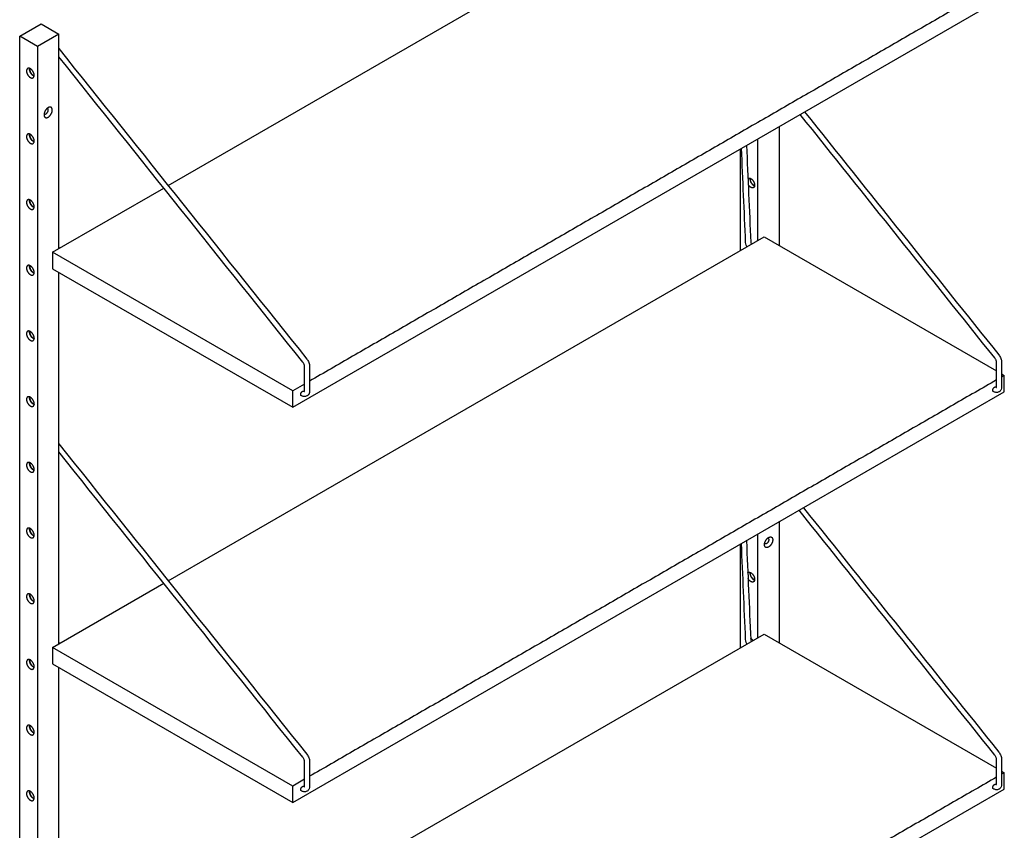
# Model space of a CAD drawing. Header units: millimetres. Extents: x -2117 to 2117, y -1020 to 1020.
# Tile 3 of 6: x -2117 to -1334, y 48 to 692. Entities that reach past the tile are written whole.
import ezdxf

# ---------------------------------------------------------------- set-up
doc = ezdxf.new("R2010")
doc.units = ezdxf.units.MM
doc.layers.add('Défaut', color=7, linetype='Continuous', true_color=0x000000)

msp = doc.modelspace()

# ---------------------------------------------------------------- linework, layer by layer
at = {"layer": 'Défaut', "lineweight": -3}
for points in [[(-1999.02, 560.41), (-1525.25, 833.94), (-1340.55, 727.3)], [(-2090.94, 507.34), (-2090.94, 494.28), (-1900.02, 384.05), (-1334.34, 710.65), (-1334.34, 723.71)], [(-2102.95, 671.04), (-2117.09, 679.21), (-2100.12, 689.01), (-2085.98, 680.84)], [(-2102.95, -841.11), (-2117.09, -832.94), (-2117.09, 679.21)], [(-2085.98, 510.21), (-2085.98, 680.84), (-2102.95, 671.04), (-2102.95, -841.11), (-2090.23, -833.76)], [(-1890.69, 402.5), (-1900.02, 397.12), (-2090.94, 507.34), (-2002.54, 558.38)], [(-1999.02, 246.06), (-1525.25, 519.59), (-1340.56, 412.96)], [(-2090.94, 192.99), (-2090.94, 179.93), (-1900.02, 69.7), (-1334.34, 396.3), (-1334.34, 409.36)], [(-1336.5, 410.61), (-1334.34, 409.36), (-1336.5, 408.11)], [(-1890.69, 88.15), (-1900.02, 82.76), (-2090.94, 192.99), (-2002.54, 244.03)], [(-1999.03, -69.93), (-1525.25, 203.61), (-1340.56, 96.97)], [(-1336.5, 94.63), (-1334.34, 93.38), (-1336.5, 92.13)], [(-2090.94, -122.99), (-2090.94, -136.06), (-1900.02, -246.28), (-1334.34, 80.31), (-1334.34, 93.38)]]:
    msp.add_lwpolyline(points, dxfattribs=at)
for points, degree in [([(-1340.56, 720.12), (-1613.59, 562.48), (-1886.63, 404.85)], 2), ([(-2085.98, 669.3), (-2020.27, 587.01), (-1954.55, 504.72), (-1888.84, 422.42)], 3), ([(-1892.01, 419.96), (-1956.66, 500.93), (-2021.32, 581.9), (-2085.98, 662.87)], 3), ([(-2108.43, 653.22), (-2108.75, 653.04), (-2109.07, 652.86)], 2), ([(-2095.09, 621.95), (-2094.99, 621.89), (-2094.89, 621.83)], 2), ([(-1493.08, 619), (-1441.62, 554.56), (-1390.17, 490.13), (-1338.71, 425.69)], 3), ([(-2097.69, 617.44), (-2097.59, 617.39), (-2097.49, 617.33)], 2), ([(-1341.88, 423.23), (-1393.45, 487.81), (-1445.02, 552.39), (-1496.59, 616.97)], 3), ([(-1513.22, 607.37), (-1513.22, 560.01), (-1513.22, 512.64)], 2), ([(-2108.43, 600.97), (-2108.75, 600.78), (-2109.07, 600.6)], 2), ([(-1530.19, 516.74), (-1530.19, 557.15), (-1530.19, 597.57)], 2), ([(-1544.34, 589.41), (-1544.34, 548.99), (-1544.34, 508.57)], 2), ([(-1539.97, 515.18), (-1541.07, 540.13), (-1542.16, 565.08), (-1543.26, 590.03)], 3), ([(-1539.3, 592.31), (-1538.17, 566.64), (-1537.05, 540.97), (-1535.92, 515.29)], 3), ([(-1536.31, 565.49), (-1535.99, 565.67), (-1535.68, 565.86)], 2), ([(-2108.43, 496.45), (-2108.75, 496.27), (-2109.07, 496.09)], 2), ([(-2085.98, 195.86), (-2085.98, 343.64), (-2085.98, 491.42)], 2), ([(-2108.43, 444.2), (-2108.75, 444.02), (-2109.07, 443.83)], 2), ([(-1890.69, 397.08), (-1890.69, 403.62), (-1890.69, 410.17), (-1890.69, 416.71)], 3), ([(-1886.63, 416.64), (-1886.63, 410.1), (-1886.63, 403.56), (-1886.63, 397.02)], 3), ([(-1340.56, 400.35), (-1340.56, 406.89), (-1340.56, 413.43), (-1340.56, 419.97)], 3), ([(-1336.5, 419.91), (-1336.5, 413.37), (-1336.5, 406.83), (-1336.5, 400.28)], 3), ([(-1340.56, 405.77), (-1613.59, 248.13), (-1886.63, 90.5)], 2), ([(-1340.63, 399.84), (-1340.6, 399.93), (-1340.56, 400.1), (-1340.56, 400.35)], 3), ([(-2108.43, 391.94), (-2108.75, 391.76), (-2109.07, 391.58)], 2), ([(-1900.02, 384.05), (-1900.02, 390.58), (-1900.02, 397.12)], 2), ([(-1890.76, 396.58), (-1890.72, 396.67), (-1890.69, 396.84), (-1890.69, 397.08)], 3), ([(-2085.98, 354.95), (-2020.27, 272.66), (-1954.55, 190.36), (-1888.84, 108.07)], 3), ([(-1892.01, 105.61), (-1956.66, 186.58), (-2021.32, 267.55), (-2085.98, 348.52)], 3), ([(-2108.43, 339.69), (-2108.75, 339.5), (-2109.07, 339.32)], 2), ([(-1341.88, 107.24), (-1393.74, 172.2), (-1445.61, 237.15), (-1497.48, 302.1)], 3), ([(-1493.97, 304.13), (-1442.22, 239.32), (-1390.46, 174.51), (-1338.71, 109.71)], 3), ([(-1513.22, 293.02), (-1513.22, 244.84), (-1513.22, 196.66)], 2), ([(-2108.43, 287.43), (-2108.75, 287.25), (-2109.07, 287.07)], 2), ([(-1530.19, 200.75), (-1530.19, 241.99), (-1530.19, 283.22)], 2), ([(-1544.34, 275.06), (-1544.34, 233.82), (-1544.34, 192.59)], 2), ([(-1539.97, 199.2), (-1541.09, 224.68), (-1542.21, 250.16), (-1543.33, 275.64)], 3), ([(-1539.37, 277.92), (-1538.22, 251.72), (-1537.07, 225.51), (-1535.92, 199.31)], 3), ([(-1524.73, 275.42), (-1524.83, 275.48), (-1524.94, 275.54)], 2), ([(-1522.34, 280.04), (-1522.23, 279.98), (-1522.13, 279.92)], 2), ([(-1536.31, 251.96), (-1535.99, 252.14), (-1535.68, 252.32)], 2), ([(-2108.43, 235.17), (-2108.75, 234.99), (-2109.07, 234.81)], 2), ([(-1535.94, 199.91), (-1535.81, 199.99), (-1535.68, 200.07)], 2), ([(-2085.98, -120.13), (-2085.98, 28.47), (-2085.98, 177.07)], 2), ([(-2108.43, 130.67), (-2108.75, 130.48), (-2109.07, 130.3)], 2), ([(-1890.69, 82.73), (-1890.69, 89.27), (-1890.69, 95.81), (-1890.69, 102.36)], 3), ([(-1886.63, 102.29), (-1886.63, 95.75), (-1886.63, 89.21), (-1886.63, 82.67)], 3), ([(-1340.56, 84.36), (-1340.56, 90.9), (-1340.56, 97.45), (-1340.56, 103.99)], 3), ([(-1336.5, 103.93), (-1336.5, 97.38), (-1336.5, 90.84), (-1336.5, 84.3)], 3), ([(-1340.56, 89.79), (-1613.59, -67.85), (-1886.63, -225.49)], 2), ([(-2108.43, 78.41), (-2108.75, 78.23), (-2109.07, 78.04)], 2), ([(-1900.02, 69.7), (-1900.02, 76.23), (-1900.02, 82.76)], 2), ([(-1890.76, 82.22), (-1890.72, 82.32), (-1890.69, 82.49), (-1890.69, 82.73)], 3), ([(-1340.63, 83.86), (-1340.6, 83.95), (-1340.56, 84.12), (-1340.56, 84.36)], 3)]:
    msp.add_open_spline(points, degree=degree, dxfattribs=at)
for points, weights in [([(-2110.76, 653.54), (-2111.65, 653.02), (-2111.65, 651.57)], [0.853553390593, 0.853553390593, 1]), ([(-2109.24, 652.96), (-2109.24, 653.3), (-2109.19, 653.6)], [1, 0.961578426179, 0.933237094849]), ([(-2109, 653.52), (-2109.07, 653.21), (-2109.07, 652.86)], [0.926943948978, 0.957224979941, 1]), ([(-2106.46, 646.09), (-2105.57, 646.61), (-2105.57, 648.06)], [0.853553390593, 0.853553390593, 1]), ([(-2094.89, 621.83), (-2095, 621.89), (-2095.12, 621.92)], [0.853553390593, 0.853553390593, 0.85962509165]), ([(-2094.35, 620.64), (-2094.35, 621.52), (-2094.89, 621.83)], [1, 0.853553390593, 0.853553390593]), ([(-2091.18, 620.48), (-2091.18, 622.66), (-2092.81, 622.82)], [1, 0.807744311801, 0.867882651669]), ([(-2097.75, 616.69), (-2097.75, 615.66), (-2097.31, 615.03)], [1, 0.899362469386, 0.867882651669]), ([(-2097.69, 617.48), (-2097.6, 617.39), (-2097.49, 617.33)], [0.859625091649, 0.853553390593, 0.853553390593]), ([(-2110.76, 601.28), (-2111.65, 600.77), (-2111.65, 599.31)], [0.853553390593, 0.853553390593, 1]), ([(-2109.24, 600.7), (-2109.24, 601.04), (-2109.19, 601.34)], [1, 0.961396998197, 0.932969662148]), ([(-2109, 601.27), (-2109.07, 600.96), (-2109.07, 600.6)], [0.926853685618, 0.957161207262, 1]), ([(-2106.46, 593.84), (-2105.57, 594.35), (-2105.57, 595.8)], [0.853553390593, 0.853553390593, 1]), ([(-1538.15, 566.08), (-1538.08, 566.13), (-1538, 566.17)], [0.854634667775, 0.853553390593, 0.853553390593]), ([(-1536.43, 566.23), (-1536.49, 565.93), (-1536.49, 565.59)], [0.933306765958, 0.961625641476, 1]), ([(-1536.31, 565.49), (-1536.31, 565.85), (-1536.24, 566.16)], [1, 0.956881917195, 0.926459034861]), ([(-1532.81, 560.69), (-1532.81, 559.24), (-1533.7, 558.73)], [1, 0.853553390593, 0.853553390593]), ([(-2110.76, 549.03), (-2111.65, 548.51), (-2111.65, 547.06)], [0.853553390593, 0.853553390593, 1]), ([(-2109.24, 548.45), (-2109.24, 548.79), (-2109.19, 549.09)], [1, 0.961625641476, 0.933306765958]), ([(-2109, 549.02), (-2109.07, 548.7), (-2109.07, 548.34)], [0.926588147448, 0.956973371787, 1]), ([(-2106.46, 541.58), (-2105.57, 542.09), (-2105.57, 543.55)], [0.853553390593, 0.853553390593, 1]), ([(-2110.76, 496.77), (-2111.65, 496.26), (-2111.65, 494.8)], [0.853553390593, 0.853553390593, 1]), ([(-2109.24, 496.19), (-2109.24, 496.53), (-2109.19, 496.83)], [1, 0.961534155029, 0.933171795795]), ([(-2109, 496.76), (-2109.07, 496.45), (-2109.07, 496.09)], [0.926943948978, 0.957224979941, 1]), ([(-2106.46, 489.32), (-2105.57, 489.84), (-2105.57, 491.29)], [0.853553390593, 0.853553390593, 1]), ([(-2110.76, 444.52), (-2111.65, 444), (-2111.65, 442.55)], [0.853553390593, 0.853553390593, 1]), ([(-2109.24, 443.94), (-2109.24, 444.28), (-2109.19, 444.58)], [1, 0.961352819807, 0.932904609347]), ([(-2109, 444.5), (-2109.07, 444.19), (-2109.07, 443.83)], [0.926788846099, 0.957115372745, 1]), ([(-2106.46, 437.07), (-2105.57, 437.58), (-2105.57, 439.04)], [0.853553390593, 0.853553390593, 1]), ([(-2110.76, 392.26), (-2111.65, 391.75), (-2111.65, 390.29)], [0.853553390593, 0.853553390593, 1]), ([(-2109.24, 391.68), (-2109.24, 392.02), (-2109.19, 392.32)], [1, 0.961625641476, 0.933306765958]), ([(-2109, 392.25), (-2109.07, 391.94), (-2109.07, 391.58)], [0.926523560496, 0.956927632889, 1]), ([(-1893.27, 393.3), (-1893.69, 393.54), (-1893.69, 394.24)], [0.853553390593, 0.853553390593, 1]), ([(-1893.13, 393.24), (-1893.2, 393.26), (-1893.27, 393.3)], [0.857174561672, 0.853553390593, 0.853553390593]), ([(-1343.14, 396.56), (-1343.56, 396.81), (-1343.56, 397.5)], [0.853553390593, 0.853553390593, 1]), ([(-1343, 396.5), (-1343.07, 396.53), (-1343.14, 396.56)], [0.857174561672, 0.853553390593, 0.853553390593]), ([(-2106.46, 384.81), (-2105.57, 385.33), (-2105.57, 386.78)], [0.853553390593, 0.853553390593, 1]), ([(-2110.76, 340), (-2111.65, 339.49), (-2111.65, 338.04)], [0.853553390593, 0.853553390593, 1]), ([(-2109.24, 339.42), (-2109.24, 339.76), (-2109.19, 340.06)], [1, 0.961489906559, 0.933106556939]), ([(-2109, 339.99), (-2109.07, 339.68), (-2109.07, 339.32)], [0.926943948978, 0.957224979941, 1]), ([(-2106.46, 332.56), (-2105.57, 333.07), (-2105.57, 334.52)], [0.853553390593, 0.853553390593, 1]), ([(-2110.76, 287.75), (-2111.65, 287.23), (-2111.65, 285.78)], [0.853553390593, 0.853553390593, 1]), ([(-2109.24, 287.17), (-2109.24, 287.51), (-2109.19, 287.81)], [1, 0.961625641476, 0.933306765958]), ([(-2109, 287.74), (-2109.07, 287.42), (-2109.07, 287.07)], [0.926724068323, 0.957069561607, 1]), ([(-2106.46, 280.3), (-2105.57, 280.81), (-2105.57, 282.27)], [0.853553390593, 0.853553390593, 1]), ([(-1524.55, 273.12), (-1525, 273.75), (-1525, 274.78)], [0.867882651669, 0.899362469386, 1]), ([(-1524.73, 275.42), (-1524.84, 275.48), (-1524.93, 275.58)], [0.853553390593, 0.853553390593, 0.859625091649]), ([(-1522.37, 280.02), (-1522.24, 279.99), (-1522.13, 279.92)], [0.85962509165, 0.853553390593, 0.853553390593]), ([(-1522.13, 279.92), (-1521.59, 279.61), (-1521.59, 278.73)], [0.853553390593, 0.853553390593, 1]), ([(-1520.05, 280.91), (-1518.42, 280.76), (-1518.42, 278.57)], [0.867882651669, 0.807744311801, 1]), ([(-1538.25, 252.46), (-1538.13, 252.56), (-1538, 252.64)], [0.856860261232, 0.853553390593, 0.853553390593]), ([(-1536.43, 252.7), (-1536.49, 252.4), (-1536.49, 252.06)], [0.933306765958, 0.961625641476, 1]), ([(-1536.31, 251.96), (-1536.31, 252.31), (-1536.24, 252.62)], [1, 0.957224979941, 0.926943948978]), ([(-1532.81, 247.16), (-1532.81, 245.71), (-1533.7, 245.19)], [1, 0.853553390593, 0.853553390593]), ([(-2110.76, 235.49), (-2111.65, 234.98), (-2111.65, 233.52)], [0.853553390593, 0.853553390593, 1]), ([(-2109.24, 234.91), (-2109.24, 235.25), (-2109.19, 235.55)], [1, 0.961625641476, 0.933306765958]), ([(-2109, 235.48), (-2109.07, 235.17), (-2109.07, 234.81)], [0.926459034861, 0.956881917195, 1]), ([(-2106.46, 228.04), (-2105.57, 228.56), (-2105.57, 230.01)], [0.853553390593, 0.853553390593, 1]), ([(-2110.76, 183.24), (-2111.65, 182.72), (-2111.65, 181.27)], [0.853553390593, 0.853553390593, 1]), ([(-2109.24, 182.66), (-2109.24, 182.99), (-2109.19, 183.29)], [1, 0.961625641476, 0.933306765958]), ([(-2109, 183.22), (-2109.07, 182.91), (-2109.07, 182.55)], [0.926943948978, 0.957224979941, 1]), ([(-2106.46, 175.79), (-2105.57, 176.3), (-2105.57, 177.76)], [0.853553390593, 0.853553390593, 1]), ([(-2110.76, 130.98), (-2111.65, 130.47), (-2111.65, 129.01)], [0.853553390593, 0.853553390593, 1]), ([(-2109.24, 130.4), (-2109.24, 130.74), (-2109.19, 131.04)], [1, 0.961625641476, 0.933306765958]), ([(-2109, 130.97), (-2109.07, 130.66), (-2109.07, 130.3)], [0.926943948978, 0.957224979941, 1]), ([(-2106.46, 123.53), (-2105.57, 124.05), (-2105.57, 125.5)], [0.853553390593, 0.853553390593, 1]), ([(-2110.76, 78.73), (-2111.65, 78.21), (-2111.65, 76.76)], [0.853553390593, 0.853553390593, 1]), ([(-2109.24, 78.14), (-2109.24, 78.48), (-2109.19, 78.78)], [1, 0.961625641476, 0.933306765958]), ([(-2109, 78.71), (-2109.07, 78.4), (-2109.07, 78.04)], [0.926943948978, 0.957224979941, 1]), ([(-1893.27, 78.95), (-1893.69, 79.19), (-1893.69, 79.89)], [0.853553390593, 0.853553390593, 1]), ([(-1893.13, 78.89), (-1893.2, 78.91), (-1893.27, 78.95)], [0.857174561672, 0.853553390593, 0.853553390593]), ([(-1343.14, 80.58), (-1343.56, 80.83), (-1343.56, 81.52)], [0.853553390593, 0.853553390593, 1]), ([(-1343, 80.52), (-1343.07, 80.54), (-1343.14, 80.58)], [0.857174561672, 0.853553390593, 0.853553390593]), ([(-2106.46, 71.28), (-2105.57, 71.79), (-2105.57, 73.25)], [0.853553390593, 0.853553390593, 1])]:
    msp.add_rational_spline(points, weights, degree=2, dxfattribs=at)
for points, weights, knots in [([(-2111.65, 651.57), (-2111.65, 648.06), (-2108.61, 646.3), (-2107.35, 645.58), (-2106.46, 646.09)], [1, 0.707106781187, 1, 0.853553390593, 0.853553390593], [17.2, 17.2, 17.2, 25.8, 25.8, 30.1, 30.1, 30.1]), ([(-2105.57, 648.06), (-2105.57, 651.57), (-2108.61, 653.33), (-2109.87, 654.05), (-2110.76, 653.54)], [1, 0.707106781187, 1, 0.853553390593, 0.853553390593], [0, 0, 0, 8.6, 8.6, 12.9, 12.9, 12.9]), ([(-2105.62, 647.42), (-2105.91, 647.52), (-2106.2, 647.69), (-2109.24, 649.45), (-2109.24, 652.96)], [0.933306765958, 0.961625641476, 1, 0.707106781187, 1], [-9.726757, -9.726757, -9.726757, -8.6, -8.6, 0, 0, 0]), ([(-2109.07, 652.86), (-2109.07, 649.55), (-2106.2, 647.9), (-2105.89, 647.72), (-2105.59, 647.62)], [1, 0.707106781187, 1, 0.957187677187, 0.926891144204], [0, 0, 0, 8.1, 8.1, 9.28398, 9.28398, 9.28398]), ([(-2092.81, 622.82), (-2093.58, 622.89), (-2094.46, 622.38), (-2097.75, 620.48), (-2097.75, 616.69)], [0.867882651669, 0.899362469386, 1, 0.707106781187, 1], [-12.495462, -12.495462, -12.495462, -9.3, -9.3, 0, 0, 0]), ([(-2097.49, 617.33), (-2096.95, 617.02), (-2096.19, 617.46), (-2094.35, 618.52), (-2094.35, 620.64)], [0.853553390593, 0.853553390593, 1, 0.707106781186, 1], [2.6, 2.6, 2.6, 5.2, 5.2, 10.4, 10.4, 10.4]), ([(-2097.31, 615.03), (-2096.35, 613.7), (-2094.46, 614.79), (-2091.18, 616.69), (-2091.18, 620.48)], [0.867882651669, 0.807744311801, 1, 0.707106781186, 1], [3.195462, 3.195462, 3.195462, 9.3, 9.3, 18.6, 18.6, 18.6]), ([(-2111.65, 599.31), (-2111.65, 595.8), (-2108.61, 594.05), (-2107.35, 593.32), (-2106.46, 593.84)], [1, 0.707106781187, 1, 0.853553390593, 0.853553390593], [17.2, 17.2, 17.2, 25.8, 25.8, 30.1, 30.1, 30.1]), ([(-2105.57, 595.8), (-2105.57, 599.31), (-2108.61, 601.07), (-2109.87, 601.8), (-2110.76, 601.28)], [1, 0.707106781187, 1, 0.853553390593, 0.853553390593], [0, 0, 0, 8.6, 8.6, 12.9, 12.9, 12.9]), ([(-2105.62, 595.17), (-2105.91, 595.27), (-2106.2, 595.44), (-2109.24, 597.19), (-2109.24, 600.7)], [0.933306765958, 0.961625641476, 1, 0.707106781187, 1], [-9.726757, -9.726757, -9.726757, -8.6, -8.6, 0, 0, 0]), ([(-2109.07, 600.6), (-2109.07, 597.29), (-2106.2, 595.64), (-2105.89, 595.46), (-2105.59, 595.36)], [1, 0.707106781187, 1, 0.957224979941, 0.926943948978], [0, 0, 0, 8.1, 8.1, 9.282949, 9.282949, 9.282949]), ([(-1538, 566.17), (-1537.11, 566.69), (-1535.85, 565.96), (-1532.81, 564.21), (-1532.81, 560.69)], [0.853553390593, 0.853553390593, 1, 0.707106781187, 1], [-12.9, -12.9, -12.9, -8.6, -8.6, 0, 0, 0]), ([(-1536.49, 565.59), (-1536.49, 562.08), (-1533.45, 560.33), (-1533.15, 560.16), (-1532.87, 560.06)], [1, 0.707106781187, 1, 0.961601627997, 0.933271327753], [0, 0, 0, 8.6, 8.6, 9.727462, 9.727462, 9.727462]), ([(-1532.84, 560.25), (-1533.14, 560.35), (-1533.45, 560.53), (-1536.31, 562.18), (-1536.31, 565.49)], [0.926943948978, 0.957224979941, 1, 0.707106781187, 1], [-9.282949, -9.282949, -9.282949, -8.1, -8.1, 0, 0, 0]), ([(-1533.7, 558.73), (-1534.59, 558.21), (-1535.85, 558.94), (-1537.05, 559.63), (-1537.93, 561.09)], [0.853553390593, 0.853553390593, 1, 0.8591904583, 0.853770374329], [4.3, 4.3, 4.3, 8.6, 8.6, 12.734483, 12.734483, 12.734483]), ([(-2105.57, 543.55), (-2105.57, 547.06), (-2108.61, 548.81), (-2109.87, 549.54), (-2110.76, 549.03)], [1, 0.707106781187, 1, 0.853553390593, 0.853553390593], [0, 0, 0, 8.6, 8.6, 12.9, 12.9, 12.9]), ([(-2105.62, 542.91), (-2105.91, 543.01), (-2106.2, 543.18), (-2109.24, 544.94), (-2109.24, 548.45)], [0.933306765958, 0.961625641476, 1, 0.707106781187, 1], [-9.726757, -9.726757, -9.726757, -8.6, -8.6, 0, 0, 0]), ([(-2109.07, 548.34), (-2109.07, 545.04), (-2106.2, 543.38), (-2105.89, 543.21), (-2105.59, 543.11)], [1, 0.707106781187, 1, 0.957224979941, 0.926943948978], [0, 0, 0, 8.1, 8.1, 9.282949, 9.282949, 9.282949]), ([(-2111.65, 547.06), (-2111.65, 543.55), (-2108.61, 541.79), (-2107.35, 541.07), (-2106.46, 541.58)], [1, 0.707106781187, 1, 0.853553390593, 0.853553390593], [17.2, 17.2, 17.2, 25.8, 25.8, 30.1, 30.1, 30.1]), ([(-2111.65, 494.8), (-2111.65, 491.29), (-2108.61, 489.54), (-2107.35, 488.81), (-2106.46, 489.32)], [1, 0.707106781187, 1, 0.853553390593, 0.853553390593], [17.2, 17.2, 17.2, 25.8, 25.8, 30.1, 30.1, 30.1]), ([(-2105.57, 491.29), (-2105.57, 494.8), (-2108.61, 496.56), (-2109.87, 497.29), (-2110.76, 496.77)], [1, 0.707106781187, 1, 0.853553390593, 0.853553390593], [0, 0, 0, 8.6, 8.6, 12.9, 12.9, 12.9]), ([(-2105.62, 490.65), (-2105.91, 490.76), (-2106.2, 490.92), (-2109.24, 492.68), (-2109.24, 496.19)], [0.933306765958, 0.961625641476, 1, 0.707106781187, 1], [-9.726757, -9.726757, -9.726757, -8.6, -8.6, 0, 0, 0]), ([(-2109.07, 496.09), (-2109.07, 492.78), (-2106.2, 491.13), (-2105.89, 490.95), (-2105.59, 490.85)], [1, 0.707106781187, 1, 0.95714686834, 0.926833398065], [0, 0, 0, 8.1, 8.1, 9.285109, 9.285109, 9.285109]), ([(-2111.65, 442.55), (-2111.65, 439.04), (-2108.61, 437.28), (-2107.35, 436.55), (-2106.46, 437.07)], [1, 0.707106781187, 1, 0.853553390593, 0.853553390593], [17.2, 17.2, 17.2, 25.8, 25.8, 30.1, 30.1, 30.1]), ([(-2105.57, 439.04), (-2105.57, 442.55), (-2108.61, 444.3), (-2109.87, 445.03), (-2110.76, 444.52)], [1, 0.707106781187, 1, 0.853553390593, 0.853553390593], [0, 0, 0, 8.6, 8.6, 12.9, 12.9, 12.9]), ([(-2105.62, 438.4), (-2105.91, 438.5), (-2106.2, 438.67), (-2109.24, 440.42), (-2109.24, 443.94)], [0.933306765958, 0.961625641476, 1, 0.707106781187, 1], [-9.726757, -9.726757, -9.726757, -8.6, -8.6, 0, 0, 0]), ([(-2109.07, 443.83), (-2109.07, 440.53), (-2106.2, 438.87), (-2105.89, 438.69), (-2105.59, 438.6)], [1, 0.707106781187, 1, 0.957224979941, 0.926943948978], [0, 0, 0, 8.1, 8.1, 9.282949, 9.282949, 9.282949]), ([(-1343.56, 397.5), (-1343.56, 399.18), (-1342.11, 400.01), (-1341.29, 400.49), (-1340.87, 399.91)], [1, 0.707106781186, 1, 0.809205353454, 0.866983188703], [368.169401, 368.169401, 368.169401, 372.269401, 372.269401, 374.940198, 374.940198, 374.940198]), ([(-2105.57, 386.78), (-2105.57, 390.29), (-2108.61, 392.05), (-2109.87, 392.77), (-2110.76, 392.26)], [1, 0.707106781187, 1, 0.853553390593, 0.853553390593], [0, 0, 0, 8.6, 8.6, 12.9, 12.9, 12.9]), ([(-2105.62, 386.14), (-2105.91, 386.24), (-2106.2, 386.41), (-2109.24, 388.17), (-2109.24, 391.68)], [0.933306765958, 0.961625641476, 1, 0.707106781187, 1], [-9.726757, -9.726757, -9.726757, -8.6, -8.6, 0, 0, 0]), ([(-2109.07, 391.58), (-2109.07, 388.27), (-2106.2, 386.62), (-2105.89, 386.44), (-2105.59, 386.34)], [1, 0.707106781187, 1, 0.957224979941, 0.926943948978], [0, 0, 0, 8.1, 8.1, 9.282949, 9.282949, 9.282949]), ([(-1893.69, 394.24), (-1893.69, 395.91), (-1892.24, 396.75), (-1891.42, 397.22), (-1891, 396.65)], [1, 0.707106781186, 1, 0.809205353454, 0.866983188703], [368.173581, 368.173581, 368.173581, 372.273581, 372.273581, 374.944377, 374.944377, 374.944377]), ([(-2111.65, 390.29), (-2111.65, 386.78), (-2108.61, 385.03), (-2107.35, 384.3), (-2106.46, 384.81)], [1, 0.707106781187, 1, 0.853553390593, 0.853553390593], [17.2, 17.2, 17.2, 25.8, 25.8, 30.1, 30.1, 30.1]), ([(-2111.65, 338.04), (-2111.65, 334.52), (-2108.61, 332.77), (-2107.35, 332.04), (-2106.46, 332.56)], [1, 0.707106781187, 1, 0.853553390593, 0.853553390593], [17.2, 17.2, 17.2, 25.8, 25.8, 30.1, 30.1, 30.1]), ([(-2105.57, 334.52), (-2105.57, 338.04), (-2108.61, 339.79), (-2109.87, 340.52), (-2110.76, 340)], [1, 0.707106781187, 1, 0.853553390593, 0.853553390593], [0, 0, 0, 8.6, 8.6, 12.9, 12.9, 12.9]), ([(-2105.62, 333.89), (-2105.91, 333.99), (-2106.2, 334.16), (-2109.24, 335.91), (-2109.24, 339.42)], [0.933306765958, 0.961625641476, 1, 0.707106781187, 1], [-9.726757, -9.726757, -9.726757, -8.6, -8.6, 0, 0, 0]), ([(-2109.07, 339.32), (-2109.07, 336.02), (-2106.2, 334.36), (-2105.89, 334.18), (-2105.59, 334.09)], [1, 0.707106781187, 1, 0.957224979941, 0.926943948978], [0, 0, 0, 8.1, 8.1, 9.282949, 9.282949, 9.282949]), ([(-2111.65, 285.78), (-2111.65, 282.27), (-2108.61, 280.51), (-2107.35, 279.79), (-2106.46, 280.3)], [1, 0.707106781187, 1, 0.853553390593, 0.853553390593], [17.2, 17.2, 17.2, 25.8, 25.8, 30.1, 30.1, 30.1]), ([(-2105.57, 282.27), (-2105.57, 285.78), (-2108.61, 287.54), (-2109.87, 288.26), (-2110.76, 287.75)], [1, 0.707106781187, 1, 0.853553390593, 0.853553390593], [0, 0, 0, 8.6, 8.6, 12.9, 12.9, 12.9]), ([(-2105.62, 281.63), (-2105.91, 281.73), (-2106.2, 281.9), (-2109.24, 283.66), (-2109.24, 287.17)], [0.933306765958, 0.961625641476, 1, 0.707106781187, 1], [-9.726757, -9.726757, -9.726757, -8.6, -8.6, 0, 0, 0]), ([(-2109.07, 287.07), (-2109.07, 283.76), (-2106.2, 282.11), (-2105.89, 281.93), (-2105.59, 281.83)], [1, 0.707106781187, 1, 0.957224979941, 0.926943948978], [0, 0, 0, 8.1, 8.1, 9.282949, 9.282949, 9.282949]), ([(-1525, 274.78), (-1525, 278.57), (-1521.71, 280.47), (-1520.82, 280.99), (-1520.05, 280.91)], [1, 0.707106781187, 1, 0.899362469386, 0.867882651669], [0, 0, 0, 9.3, 9.3, 12.495462, 12.495462, 12.495462]), ([(-1521.59, 278.73), (-1521.59, 276.61), (-1523.43, 275.55), (-1524.19, 275.11), (-1524.73, 275.42)], [1, 0.707106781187, 1, 0.853553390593, 0.853553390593], [10.4, 10.4, 10.4, 15.6, 15.6, 18.2, 18.2, 18.2]), ([(-1518.42, 278.57), (-1518.42, 274.78), (-1521.71, 272.88), (-1523.6, 271.79), (-1524.55, 273.12)], [1, 0.707106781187, 1, 0.807744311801, 0.867882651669], [18.6, 18.6, 18.6, 27.9, 27.9, 34.004538, 34.004538, 34.004538]), ([(-1538, 252.64), (-1537.11, 253.15), (-1535.85, 252.43), (-1532.81, 250.67), (-1532.81, 247.16)], [0.853553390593, 0.853553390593, 1, 0.707106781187, 1], [-12.9, -12.9, -12.9, -8.6, -8.6, 0, 0, 0]), ([(-1536.49, 252.06), (-1536.49, 248.55), (-1533.45, 246.79), (-1533.15, 246.62), (-1532.87, 246.52)], [1, 0.707106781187, 1, 0.961625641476, 0.933306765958], [0, 0, 0, 8.6, 8.6, 9.726757, 9.726757, 9.726757]), ([(-1532.84, 246.72), (-1533.14, 246.82), (-1533.45, 247), (-1536.31, 248.65), (-1536.31, 251.96)], [0.926943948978, 0.957224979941, 1, 0.707106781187, 1], [-9.282949, -9.282949, -9.282949, -8.1, -8.1, 0, 0, 0]), ([(-1533.7, 245.19), (-1534.59, 244.68), (-1535.85, 245.4), (-1537.15, 246.15), (-1538.05, 247.76)], [0.853553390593, 0.853553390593, 1, 0.849658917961, 0.853656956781], [4.3, 4.3, 4.3, 8.6, 8.6, 13.01435, 13.01435, 13.01435]), ([(-2105.57, 230.01), (-2105.57, 233.52), (-2108.61, 235.28), (-2109.87, 236.01), (-2110.76, 235.49)], [1, 0.707106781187, 1, 0.853553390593, 0.853553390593], [0, 0, 0, 8.6, 8.6, 12.9, 12.9, 12.9]), ([(-2105.62, 229.37), (-2105.91, 229.48), (-2106.2, 229.65), (-2109.24, 231.4), (-2109.24, 234.91)], [0.932863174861, 0.961324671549, 1, 0.707106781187, 1], [-9.735594, -9.735594, -9.735594, -8.6, -8.6, 0, 0, 0]), ([(-2111.65, 233.52), (-2111.65, 230.01), (-2108.61, 228.26), (-2107.35, 227.53), (-2106.46, 228.04)], [1, 0.707106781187, 1, 0.853553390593, 0.853553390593], [17.2, 17.2, 17.2, 25.8, 25.8, 30.1, 30.1, 30.1]), ([(-2109.07, 234.81), (-2109.07, 231.5), (-2106.2, 229.85), (-2105.89, 229.67), (-2105.59, 229.57)], [1, 0.707106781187, 1, 0.957224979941, 0.926943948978], [0, 0, 0, 8.1, 8.1, 9.282949, 9.282949, 9.282949]), ([(-1535.96, 200.23), (-1535.9, 200.2), (-1535.85, 200.17), (-1534.88, 199.61), (-1534.09, 198.5)], [0.985973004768, 0.992810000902, 1, 0.883263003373, 0.859580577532], [-8.811114, -8.811114, -8.811114, -8.6, -8.6, -5.172341, -5.172341, -5.172341]), ([(-2111.65, 181.27), (-2111.65, 177.76), (-2108.61, 176), (-2107.35, 175.27), (-2106.46, 175.79)], [1, 0.707106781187, 1, 0.853553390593, 0.853553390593], [17.2, 17.2, 17.2, 25.8, 25.8, 30.1, 30.1, 30.1]), ([(-2105.57, 177.76), (-2105.57, 181.27), (-2108.61, 183.02), (-2109.87, 183.75), (-2110.76, 183.24)], [1, 0.707106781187, 1, 0.853553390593, 0.853553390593], [0, 0, 0, 8.6, 8.6, 12.9, 12.9, 12.9]), ([(-2105.62, 177.12), (-2105.91, 177.22), (-2106.2, 177.39), (-2109.24, 179.15), (-2109.24, 182.66)], [0.933305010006, 0.961624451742, 1, 0.707106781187, 1], [-9.726792, -9.726792, -9.726792, -8.6, -8.6, 0, 0, 0]), ([(-2109.07, 182.55), (-2109.07, 179.25), (-2106.2, 177.59), (-2105.89, 177.42), (-2105.59, 177.32)], [1, 0.707106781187, 1, 0.957224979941, 0.926943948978], [0, 0, 0, 8.1, 8.1, 9.282949, 9.282949, 9.282949]), ([(-2111.65, 129.01), (-2111.65, 125.5), (-2108.61, 123.75), (-2107.35, 123.02), (-2106.46, 123.53)], [1, 0.707106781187, 1, 0.853553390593, 0.853553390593], [17.2, 17.2, 17.2, 25.8, 25.8, 30.1, 30.1, 30.1]), ([(-2105.57, 125.5), (-2105.57, 129.01), (-2108.61, 130.77), (-2109.87, 131.5), (-2110.76, 130.98)], [1, 0.707106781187, 1, 0.853553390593, 0.853553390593], [0, 0, 0, 8.6, 8.6, 12.9, 12.9, 12.9]), ([(-2105.62, 124.86), (-2105.91, 124.96), (-2106.2, 125.13), (-2109.24, 126.89), (-2109.24, 130.4)], [0.933041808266, 0.961445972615, 1, 0.707106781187, 1], [-9.732032, -9.732032, -9.732032, -8.6, -8.6, 0, 0, 0]), ([(-2109.07, 130.3), (-2109.07, 126.99), (-2106.2, 125.34), (-2105.89, 125.16), (-2105.59, 125.06)], [1, 0.707106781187, 1, 0.957224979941, 0.926943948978], [0, 0, 0, 8.1, 8.1, 9.282949, 9.282949, 9.282949]), ([(-2105.57, 73.25), (-2105.57, 76.76), (-2108.61, 78.51), (-2109.87, 79.24), (-2110.76, 78.73)], [1, 0.707106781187, 1, 0.853553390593, 0.853553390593], [0, 0, 0, 8.6, 8.6, 12.9, 12.9, 12.9]), ([(-1893.69, 79.89), (-1893.69, 81.56), (-1892.24, 82.4), (-1891.42, 82.87), (-1891, 82.3)], [1, 0.707106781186, 1, 0.809205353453, 0.866983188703], [368.173581, 368.173581, 368.173581, 372.273581, 372.273581, 374.944377, 374.944377, 374.944377]), ([(-1343.56, 81.52), (-1343.56, 83.19), (-1342.11, 84.03), (-1341.29, 84.51), (-1340.87, 83.93)], [1, 0.707106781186, 1, 0.809205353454, 0.866983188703], [368.169271, 368.169271, 368.169271, 372.269271, 372.269271, 374.940067, 374.940067, 374.940067]), ([(-2111.65, 76.76), (-2111.65, 73.25), (-2108.61, 71.49), (-2107.35, 70.76), (-2106.46, 71.28)], [1, 0.707106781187, 1, 0.853553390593, 0.853553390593], [17.2, 17.2, 17.2, 25.8, 25.8, 30.1, 30.1, 30.1]), ([(-2105.62, 72.61), (-2105.91, 72.71), (-2106.2, 72.88), (-2109.24, 74.63), (-2109.24, 78.14)], [0.932805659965, 0.961285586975, 1, 0.707106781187, 1], [-9.736742, -9.736742, -9.736742, -8.6, -8.6, 0, 0, 0]), ([(-2109.07, 78.04), (-2109.07, 74.74), (-2106.2, 73.08), (-2105.89, 72.9), (-2105.59, 72.81)], [1, 0.707106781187, 1, 0.957210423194, 0.926923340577], [0, 0, 0, 8.1, 8.1, 9.283351, 9.283351, 9.283351])]:
    msp.add_rational_spline(points, weights, degree=2, knots=knots, dxfattribs=at)
for points, knots in [([(-2085.98, 511.49), (-2085.94, 511.31), (-2085.9, 511.12), (-2085.84, 510.93), (-2085.78, 510.76), (-2085.71, 510.58), (-2085.64, 510.4)], [0.727773, 0.727773, 0.727773, 0.727773, 1.390097, 1.390097, 1.390097, 1.983634, 1.983634, 1.983634, 1.983634]), ([(-1539.01, 511.65), (-1539.05, 511.74), (-1539.09, 511.83), (-1539.13, 511.92), (-1539.3, 512.28), (-1539.45, 512.66), (-1539.57, 513.04), (-1539.8, 513.75), (-1539.94, 514.48), (-1539.97, 515.18)], [5.832594, 5.832594, 5.832594, 5.832594, 6.128427, 6.128427, 6.128427, 7.350581, 7.350581, 7.350581, 9.68429, 9.68429, 9.68429, 9.68429]), ([(-1535.92, 515.29), (-1535.9, 514.99), (-1535.84, 514.6), (-1535.71, 514.2), (-1535.65, 514.02), (-1535.58, 513.85), (-1535.51, 513.67)], [186.994263, 186.994263, 186.994263, 186.994263, 188.38436, 188.38436, 188.38436, 188.977897, 188.977897, 188.977897, 188.977897]), ([(-1340.56, 419.97), (-1340.56, 420), (-1340.56, 420.02), (-1340.56, 420.04), (-1340.56, 420.22), (-1340.59, 420.44), (-1340.63, 420.66), (-1340.69, 420.94), (-1340.78, 421.23), (-1340.89, 421.53), (-1341.01, 421.83), (-1341.16, 422.13), (-1341.33, 422.42), (-1341.49, 422.71), (-1341.68, 422.98), (-1341.88, 423.23)], [400.829461, 400.829461, 400.829461, 400.829461, 400.932131, 400.932131, 400.932131, 401.7785, 401.7785, 401.7785, 402.7779, 402.7779, 402.7779, 403.793559, 403.793559, 403.793559, 404.7842, 404.7842, 404.7842, 404.7842]), ([(-1338.71, 425.69), (-1338.39, 425.28), (-1338.09, 424.84), (-1337.82, 424.39), (-1337.55, 423.92), (-1337.31, 423.42), (-1337.11, 422.92), (-1336.92, 422.42), (-1336.76, 421.91), (-1336.66, 421.4), (-1336.57, 420.95), (-1336.52, 420.51), (-1336.5, 420.07), (-1336.5, 420.02), (-1336.5, 419.96), (-1336.5, 419.91)], [324.216347, 324.216347, 324.216347, 324.216347, 325.808381, 325.808381, 325.808381, 327.446851, 327.446851, 327.446851, 329.095417, 329.095417, 329.095417, 330.541745, 330.541745, 330.541745, 330.721285, 330.721285, 330.721285, 330.721285]), ([(-1890.69, 416.71), (-1890.69, 416.73), (-1890.69, 416.75), (-1890.69, 416.77), (-1890.69, 416.96), (-1890.72, 417.17), (-1890.76, 417.4), (-1890.82, 417.67), (-1890.91, 417.96), (-1891.02, 418.26), (-1891.14, 418.56), (-1891.29, 418.87), (-1891.46, 419.16), (-1891.62, 419.44), (-1891.81, 419.71), (-1892.01, 419.96)], [400.83364, 400.83364, 400.83364, 400.83364, 400.93631, 400.93631, 400.93631, 401.782679, 401.782679, 401.782679, 402.782079, 402.782079, 402.782079, 403.797738, 403.797738, 403.797738, 404.788379, 404.788379, 404.788379, 404.788379]), ([(-1888.84, 422.42), (-1888.51, 422.02), (-1888.21, 421.58), (-1887.95, 421.12), (-1887.67, 420.65), (-1887.44, 420.16), (-1887.24, 419.66), (-1887.04, 419.15), (-1886.89, 418.64), (-1886.79, 418.13), (-1886.7, 417.68), (-1886.64, 417.24), (-1886.63, 416.81), (-1886.63, 416.75), (-1886.63, 416.7), (-1886.63, 416.64)], [324.216347, 324.216347, 324.216347, 324.216347, 325.808381, 325.808381, 325.808381, 327.446851, 327.446851, 327.446851, 329.095417, 329.095417, 329.095417, 330.541745, 330.541745, 330.541745, 330.721285, 330.721285, 330.721285, 330.721285]), ([(-1336.5, 400.28), (-1336.5, 399.52), (-1336.64, 398.78), (-1336.93, 398.13), (-1337.09, 397.75), (-1337.31, 397.4), (-1337.58, 397.09), (-1337.85, 396.78), (-1338.17, 396.52), (-1338.52, 396.32), (-1338.54, 396.31), (-1338.57, 396.29), (-1338.59, 396.28), (-1338.98, 396.07), (-1339.4, 395.93), (-1339.83, 395.86), (-1340.24, 395.8), (-1340.65, 395.8), (-1341.07, 395.85), (-1341.44, 395.9), (-1341.82, 396), (-1342.19, 396.13), (-1342.46, 396.24), (-1342.73, 396.36), (-1343, 396.5)], [354.754703, 354.754703, 354.754703, 354.754703, 357.319222, 357.319222, 357.319222, 358.788298, 358.788298, 358.788298, 360.246847, 360.246847, 360.246847, 360.351568, 360.351568, 360.351568, 361.922708, 361.922708, 361.922708, 363.409958, 363.409958, 363.409958, 364.774972, 364.774972, 364.774972, 365.797043, 365.797043, 365.797043, 365.797043]), ([(-1340.87, 399.91), (-1340.85, 399.91), (-1340.84, 399.9), (-1340.82, 399.9), (-1340.74, 399.87), (-1340.68, 399.85), (-1340.63, 399.84)], [374.9401975, 374.9401975, 374.9401975, 374.9401975, 375.0435956, 375.0435956, 375.0435956, 375.6244841, 375.6244841, 375.6244841, 375.6244841]), ([(-1886.63, 397.02), (-1886.63, 396.26), (-1886.77, 395.52), (-1887.06, 394.86), (-1887.22, 394.48), (-1887.44, 394.13), (-1887.71, 393.82), (-1887.98, 393.52), (-1888.3, 393.26), (-1888.65, 393.05), (-1888.67, 393.04), (-1888.7, 393.03), (-1888.72, 393.01), (-1889.11, 392.8), (-1889.53, 392.66), (-1889.96, 392.6), (-1890.37, 392.53), (-1890.78, 392.53), (-1891.19, 392.59), (-1891.57, 392.64), (-1891.95, 392.73), (-1892.31, 392.87), (-1892.59, 392.97), (-1892.86, 393.09), (-1893.13, 393.24)], [354.758882, 354.758882, 354.758882, 354.758882, 357.323401, 357.323401, 357.323401, 358.792477, 358.792477, 358.792477, 360.251027, 360.251027, 360.251027, 360.355747, 360.355747, 360.355747, 361.926887, 361.926887, 361.926887, 363.414137, 363.414137, 363.414137, 364.779151, 364.779151, 364.779151, 365.801223, 365.801223, 365.801223, 365.801223]), ([(-1891, 396.65), (-1890.98, 396.64), (-1890.97, 396.64), (-1890.95, 396.63), (-1890.87, 396.6), (-1890.8, 396.58), (-1890.76, 396.58)], [374.9443768, 374.9443768, 374.9443768, 374.9443768, 375.0477749, 375.0477749, 375.0477749, 375.6286634, 375.6286634, 375.6286634, 375.6286634]), ([(-2085.98, 197.14), (-2085.94, 196.96), (-2085.9, 196.77), (-2085.84, 196.58), (-2085.78, 196.41), (-2085.71, 196.23), (-2085.64, 196.05)], [0.72736, 0.72736, 0.72736, 0.72736, 1.390097, 1.390097, 1.390097, 1.983634, 1.983634, 1.983634, 1.983634]), ([(-1539.01, 195.67), (-1539.05, 195.75), (-1539.09, 195.84), (-1539.13, 195.93), (-1539.3, 196.3), (-1539.45, 196.67), (-1539.57, 197.05), (-1539.8, 197.77), (-1539.94, 198.5), (-1539.97, 199.2)], [5.832594, 5.832594, 5.832594, 5.832594, 6.128427, 6.128427, 6.128427, 7.350581, 7.350581, 7.350581, 9.68429, 9.68429, 9.68429, 9.68429]), ([(-1535.92, 199.31), (-1535.9, 199), (-1535.84, 198.62), (-1535.71, 198.21), (-1535.65, 198.04), (-1535.58, 197.86), (-1535.51, 197.69)], [186.994263, 186.994263, 186.994263, 186.994263, 188.38436, 188.38436, 188.38436, 188.977897, 188.977897, 188.977897, 188.977897]), ([(-1338.71, 109.71), (-1338.39, 109.3), (-1338.09, 108.86), (-1337.82, 108.4), (-1337.55, 107.93), (-1337.31, 107.44), (-1337.11, 106.94), (-1336.92, 106.43), (-1336.76, 105.92), (-1336.66, 105.41), (-1336.57, 104.97), (-1336.52, 104.52), (-1336.5, 104.09), (-1336.5, 104.03), (-1336.5, 103.98), (-1336.5, 103.93)], [324.216347, 324.216347, 324.216347, 324.216347, 325.808365, 325.808365, 325.808365, 327.446819, 327.446819, 327.446819, 329.095369, 329.095369, 329.095369, 330.541682, 330.541682, 330.541682, 330.721155, 330.721155, 330.721155, 330.721155]), ([(-1890.69, 102.36), (-1890.69, 102.38), (-1890.69, 102.4), (-1890.69, 102.42), (-1890.69, 102.6), (-1890.72, 102.82), (-1890.76, 103.05), (-1890.82, 103.32), (-1890.91, 103.61), (-1891.02, 103.91), (-1891.14, 104.21), (-1891.29, 104.51), (-1891.46, 104.81), (-1891.62, 105.09), (-1891.81, 105.36), (-1892.01, 105.61)], [400.83364, 400.83364, 400.83364, 400.83364, 400.93631, 400.93631, 400.93631, 401.782679, 401.782679, 401.782679, 402.782079, 402.782079, 402.782079, 403.797738, 403.797738, 403.797738, 404.788379, 404.788379, 404.788379, 404.788379]), ([(-1888.84, 108.07), (-1888.51, 107.66), (-1888.21, 107.23), (-1887.95, 106.77), (-1887.67, 106.3), (-1887.44, 105.81), (-1887.24, 105.31), (-1887.04, 104.8), (-1886.89, 104.29), (-1886.79, 103.78), (-1886.7, 103.33), (-1886.64, 102.89), (-1886.63, 102.45), (-1886.63, 102.4), (-1886.63, 102.35), (-1886.63, 102.29)], [324.216347, 324.216347, 324.216347, 324.216347, 325.808381, 325.808381, 325.808381, 327.446851, 327.446851, 327.446851, 329.095417, 329.095417, 329.095417, 330.541745, 330.541745, 330.541745, 330.721285, 330.721285, 330.721285, 330.721285]), ([(-1340.56, 103.99), (-1340.56, 104.01), (-1340.56, 104.03), (-1340.56, 104.06), (-1340.56, 104.24), (-1340.59, 104.45), (-1340.63, 104.68), (-1340.69, 104.95), (-1340.78, 105.25), (-1340.89, 105.54), (-1341.01, 105.84), (-1341.16, 106.15), (-1341.33, 106.44), (-1341.49, 106.72), (-1341.68, 107), (-1341.88, 107.24)], [400.829331, 400.829331, 400.829331, 400.829331, 400.932001, 400.932001, 400.932001, 401.77837, 401.77837, 401.77837, 402.777769, 402.777769, 402.777769, 403.793429, 403.793429, 403.793429, 404.78407, 404.78407, 404.78407, 404.78407]), ([(-1886.63, 82.67), (-1886.63, 81.9), (-1886.77, 81.17), (-1887.06, 80.51), (-1887.22, 80.13), (-1887.44, 79.78), (-1887.71, 79.47), (-1887.98, 79.17), (-1888.3, 78.91), (-1888.65, 78.7), (-1888.67, 78.69), (-1888.7, 78.67), (-1888.72, 78.66), (-1889.11, 78.45), (-1889.53, 78.31), (-1889.96, 78.24), (-1890.37, 78.18), (-1890.78, 78.18), (-1891.19, 78.23), (-1891.57, 78.29), (-1891.95, 78.38), (-1892.31, 78.52), (-1892.59, 78.62), (-1892.86, 78.74), (-1893.13, 78.89)], [354.758882, 354.758882, 354.758882, 354.758882, 357.323401, 357.323401, 357.323401, 358.792477, 358.792477, 358.792477, 360.251027, 360.251027, 360.251027, 360.355747, 360.355747, 360.355747, 361.926887, 361.926887, 361.926887, 363.414137, 363.414137, 363.414137, 364.779151, 364.779151, 364.779151, 365.801223, 365.801223, 365.801223, 365.801223]), ([(-1891, 82.3), (-1890.98, 82.29), (-1890.97, 82.29), (-1890.95, 82.28), (-1890.87, 82.25), (-1890.8, 82.23), (-1890.76, 82.22)], [374.9443768, 374.9443768, 374.9443768, 374.9443768, 375.0477749, 375.0477749, 375.0477749, 375.6286634, 375.6286634, 375.6286634, 375.6286634]), ([(-1336.5, 84.3), (-1336.5, 83.54), (-1336.64, 82.8), (-1336.93, 82.14), (-1337.09, 81.76), (-1337.31, 81.41), (-1337.58, 81.11), (-1337.85, 80.8), (-1338.17, 80.54), (-1338.52, 80.34), (-1338.54, 80.32), (-1338.57, 80.31), (-1338.59, 80.29), (-1338.98, 80.08), (-1339.4, 79.95), (-1339.83, 79.88), (-1340.24, 79.81), (-1340.65, 79.81), (-1341.07, 79.87), (-1341.44, 79.92), (-1341.82, 80.01), (-1342.19, 80.15), (-1342.46, 80.25), (-1342.73, 80.38), (-1343, 80.52)], [354.754573, 354.754573, 354.754573, 354.754573, 357.319092, 357.319092, 357.319092, 358.788168, 358.788168, 358.788168, 360.246717, 360.246717, 360.246717, 360.351438, 360.351438, 360.351438, 361.922578, 361.922578, 361.922578, 363.409828, 363.409828, 363.409828, 364.774842, 364.774842, 364.774842, 365.796913, 365.796913, 365.796913, 365.796913]), ([(-1340.87, 83.93), (-1340.85, 83.92), (-1340.84, 83.92), (-1340.82, 83.91), (-1340.74, 83.88), (-1340.68, 83.87), (-1340.63, 83.86)], [374.9400675, 374.9400675, 374.9400675, 374.9400675, 375.0434656, 375.0434656, 375.0434656, 375.624354, 375.624354, 375.624354, 375.624354])]:
    msp.add_open_spline(points, degree=3, knots=knots, dxfattribs=at)

doc.saveas('drawing.dxf')
